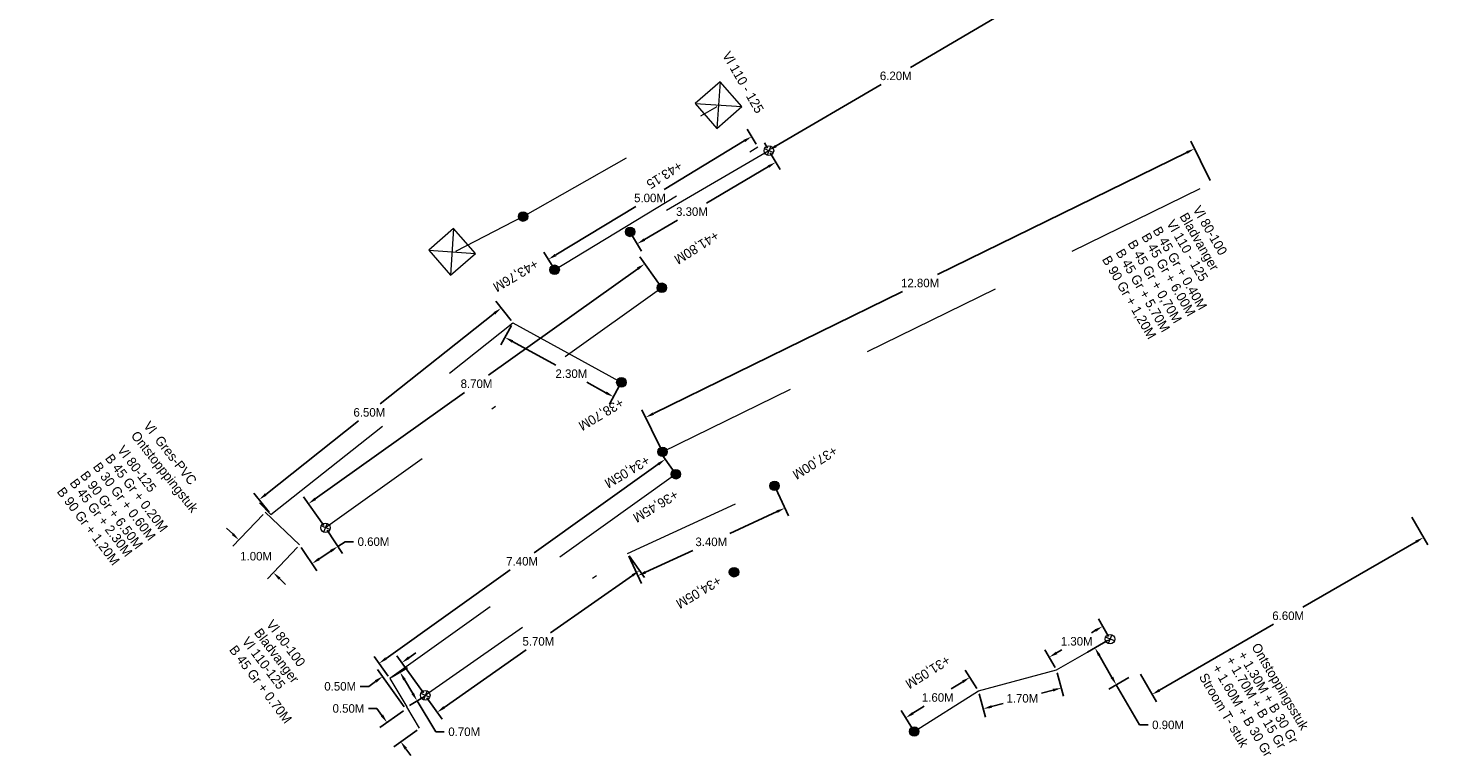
# Model space of a CAD drawing. Header units: inches. Extents: x 0 to 191500, y 0 to 342750.
# Tile 233 of 256: x 186696 to 186726, y 331802 to 331817. Entities that reach past the tile are written whole.
import ezdxf

# ---------------------------------------------------------------- set-up
doc = ezdxf.new("R2010")
doc.units = ezdxf.units.IN
doc.header["$MEASUREMENT"] = 0
for name, pattern in [('RI-HWA_HUISAANSLUITING', [4.8, 3, -1.8]), ('RI-HWA_KOLKAANSLUITING', [4.3, 2.5, -1.8]), ('RI-VWA_HUISAANSLUITING', [6.1, 2.5, -1.8, 0, -1.8])]:
    doc.linetypes.add(name, pattern=pattern)
doc.layers.get('0').update_dxf_attribs({"lineweight": 20})
doc.layers.get('DefPoints').update_dxf_attribs({"lineweight": 20})
for name, color, linetype, lineweight in [('ECW', 150, 'Continuous', 20), ('N-WE-RI-HWA-MAATVOERING-T25', 151, 'Continuous', 20), ('N-WE-RI-HWA_HUISAANSLUITING', 150, 'RI-HWA_HUISAANSLUITING', 20), ('N-WE-RI-HWA_KOLK-S', 150, 'Continuous', 20), ('N-WE-RI-HWA_KOLKAANSLUITING', 150, 'RI-HWA_KOLKAANSLUITING', 20), ('N-WE-RI-INLAAT', 7, 'Continuous', 20), ('N-WE-RI-VWA-MAATVOERING-T25', 30, 'Continuous', 20), ('N-WE-RI-VWA_HUISAANSLUITING', 20, 'RI-VWA_HUISAANSLUITING', 20), ('N-WE-RI-VWA_RIOOLPUT_ONTSTOPPINGSPUT-G', 30, 'Continuous', 20), ('Tekst algemeen', 7, 'Continuous', 20)]:
    doc.layers.add(name, color=color, linetype=linetype, lineweight=lineweight)
doc.dimstyles.get("Standard").update_dxf_attribs({"dimtxt": 0.18, "dimasz": 0.18, "dimexe": 0.18, "dimexo": 0.0625, "dimgap": 0.09, "dimtad": 0, "dimtih": 1, "dimtoh": 1, "dimdec": 4, "dimzin": 0, "dimdsep": 46, "dimtxsty": 'Standard', "dimcen": 0.09, "dimadec": 0, "dimazin": 0, "dimtfac": 1, "dimtdec": 4, "dimtofl": 0, "dimtmove": 0, "dimatfit": 3, "dimfxl": 1, "dimtolj": 1, "dimtzin": 0, "dimarcsym": 0})
picture_1 = doc.add_image_def('image1.ecw', size_in_pixel=(220000, 285000))

# ---------------------------------------------------------------- blocks, each defined once
blk = doc.blocks.new('*D3054')
at = {"layer": 'DefPoints', "color": 0, "transparency": 16777216}
for p in [(186704.369, 331802.848), (186703.972, 331802.564), (186704.66, 331802.441)]:
    blk.add_point(p, dxfattribs=at)
at = {"layer": 'N-WE-RI-VWA-MAATVOERING-T25', "color": 0, "lineweight": -2, "transparency": 16777216}
for p, q in [((186703.762, 331802.857), (186703.582, 331802.857)), ((186703.867, 331802.71), (186703.762, 331802.857)), ((186704.318, 331802.811), (186703.825, 331802.459)), ((186704.609, 331802.404), (186704.116, 331802.052)), ((186704.367, 331802.01), (186704.471, 331801.864))]:
    blk.add_line(p, q, dxfattribs=at)
at = {"layer": 'N-WE-RI-VWA-MAATVOERING-T25', "color": 0, "transparency": 16777216}
for points in [[(186703.891, 331802.728), (186703.843, 331802.693), (186703.972, 331802.564)], [(186704.391, 331802.028), (186704.342, 331801.993), (186704.262, 331802.157)]]:
    blk.add_solid(points, dxfattribs=at)
at = {"layer": 'N-WE-RI-VWA-MAATVOERING-T25', "color": 0, "transparency": 16777216, "insert": (186703.162, 331802.857), "char_height": 0.18, "attachment_point": 5}
blk.add_mtext('\\A1;0.50M', dxfattribs=at)
blk = doc.blocks.new('*D3055')
at = {"layer": 'DefPoints', "color": 0, "transparency": 16777216}
for p in [(186703.881, 331803.532), (186704.778, 331803.135), (186704.372, 331802.844)]:
    blk.add_point(p, dxfattribs=at)
at = {"layer": 'N-WE-RI-VWA-MAATVOERING-T25', "color": 0, "lineweight": -2, "transparency": 16777216}
for p, q in [((186704.742, 331803.186), (186704.183, 331803.969)), ((186704.434, 331803.927), (186704.58, 331804.032)), ((186704.335, 331802.895), (186703.776, 331803.678)), ((186703.588, 331803.323), (186703.408, 331803.323)), ((186703.734, 331803.427), (186703.588, 331803.323))]:
    blk.add_line(p, q, dxfattribs=at)
at = {"layer": 'N-WE-RI-VWA-MAATVOERING-T25', "color": 0, "transparency": 16777216}
for points in [[(186704.417, 331803.951), (186704.451, 331803.902), (186704.287, 331803.822)], [(186703.717, 331803.452), (186703.752, 331803.403), (186703.881, 331803.532)]]:
    blk.add_solid(points, dxfattribs=at)
at = {"layer": 'N-WE-RI-VWA-MAATVOERING-T25', "color": 0, "transparency": 16777216, "insert": (186702.988, 331803.323), "char_height": 0.18, "attachment_point": 5}
blk.add_mtext('\\A1;0.50M', dxfattribs=at)
blk = doc.blocks.new('*D3056')
at = {"layer": 'DefPoints', "color": 0, "transparency": 16777216}
for p in [(186709.036, 331806.121), (186704.778, 331803.135), (186705.029, 331802.777)]:
    blk.add_point(p, dxfattribs=at)
at = {"layer": 'N-WE-RI-VWA-MAATVOERING-T25', "color": 0, "lineweight": -2, "transparency": 16777216}
for p, q in [((186709.072, 331806.07), (186709.39, 331805.616)), ((186709.139, 331805.66), (186707.415, 331804.45)), ((186705.177, 331802.88), (186706.901, 331804.09)), ((186704.814, 331803.084), (186705.133, 331802.63))]:
    blk.add_line(p, q, dxfattribs=at)
at = {"layer": 'N-WE-RI-VWA-MAATVOERING-T25', "color": 0, "transparency": 16777216}
for points in [[(186709.122, 331805.684), (186709.157, 331805.635), (186709.287, 331805.763)], [(186705.16, 331802.905), (186705.194, 331802.856), (186705.029, 331802.777)]]:
    blk.add_solid(points, dxfattribs=at)
at = {"layer": 'N-WE-RI-VWA-MAATVOERING-T25', "color": 0, "transparency": 16777216, "insert": (186707.158, 331804.27), "char_height": 0.18, "attachment_point": 5}
blk.add_mtext('\\A1;5.70M', dxfattribs=at)
blk = doc.blocks.new('*D3057')
at = {"layer": 'DefPoints', "color": 0, "transparency": 16777216}
for p in [(186712.129, 331807.546), (186712.345, 331807.078), (186709.036, 331806.121)]:
    blk.add_point(p, dxfattribs=at)
at = {"layer": 'N-WE-RI-VWA-MAATVOERING-T25', "color": 0, "lineweight": -2, "transparency": 16777216}
for p, q in [((186712.156, 331807.49), (186712.42, 331806.915)), ((186712.182, 331807.003), (186711.189, 331806.546)), ((186709.062, 331806.064), (186709.327, 331805.489)), ((186709.415, 331805.728), (186710.408, 331806.186))]:
    blk.add_line(p, q, dxfattribs=at)
at = {"layer": 'N-WE-RI-VWA-MAATVOERING-T25', "color": 0, "transparency": 16777216}
for points in [[(186712.169, 331807.03), (186712.194, 331806.976), (186712.345, 331807.078)], [(186709.402, 331805.755), (186709.427, 331805.701), (186709.251, 331805.653)]]:
    blk.add_solid(points, dxfattribs=at)
at = {"layer": 'N-WE-RI-VWA-MAATVOERING-T25', "color": 0, "transparency": 16777216, "insert": (186710.798, 331806.366), "char_height": 0.18, "attachment_point": 5}
blk.add_mtext('\\A1;3.40M', dxfattribs=at)
blk = doc.blocks.new('*D3058')
at = {"layer": 'DefPoints', "color": 0, "transparency": 16777216}
for p in [(186709.828, 331808.107), (186710.053, 331807.791), (186704.031, 331803.49)]:
    blk.add_point(p, dxfattribs=at)
at = {"layer": 'N-WE-RI-HWA-MAATVOERING-T25', "color": 0, "lineweight": -2, "transparency": 16777216}
for p, q in [((186709.681, 331808.003), (186707.069, 331806.137)), ((186710.017, 331807.842), (186709.723, 331808.254)), ((186703.952, 331803.911), (186706.565, 331805.777)), ((186703.995, 331803.541), (186703.701, 331803.953))]:
    blk.add_line(p, q, dxfattribs=at)
at = {"layer": 'N-WE-RI-HWA-MAATVOERING-T25', "color": 0, "transparency": 16777216}
for points in [[(186709.664, 331808.027), (186709.699, 331807.978), (186709.828, 331808.107)], [(186703.935, 331803.936), (186703.969, 331803.887), (186703.806, 331803.806)]]:
    blk.add_solid(points, dxfattribs=at)
at = {"layer": 'N-WE-RI-HWA-MAATVOERING-T25', "color": 0, "transparency": 16777216, "insert": (186706.817, 331805.957), "char_height": 0.18, "attachment_point": 5}
blk.add_mtext('\\A1;7.40M', dxfattribs=at)
blk = doc.blocks.new('*D3059')
at = {"layer": 'DefPoints', "color": 0, "transparency": 16777216}
for p in [(186704.031, 331803.49), (186704.607, 331803.019), (186704.391, 331802.89)]:
    blk.add_point(p, dxfattribs=at)
at = {"layer": 'N-WE-RI-HWA-MAATVOERING-T25', "color": 0, "lineweight": -2, "transparency": 16777216}
for p, q in [((186704.085, 331803.522), (186704.402, 331803.712)), ((186704.34, 331803.465), (186704.515, 331803.173)), ((186704.445, 331802.922), (186704.762, 331803.112)), ((186704.607, 331803.019), (186704.998, 331802.366)), ((186704.998, 331802.366), (186705.178, 331802.366))]:
    blk.add_line(p, q, dxfattribs=at)
at = {"layer": 'N-WE-RI-HWA-MAATVOERING-T25', "color": 0, "transparency": 16777216}
for points in [[(186704.366, 331803.481), (186704.314, 331803.45), (186704.247, 331803.62)], [(186704.54, 331803.189), (186704.489, 331803.158), (186704.607, 331803.019)]]:
    blk.add_solid(points, dxfattribs=at)
at = {"layer": 'N-WE-RI-HWA-MAATVOERING-T25', "color": 0, "transparency": 16777216, "insert": (186705.598, 331802.366), "char_height": 0.18, "attachment_point": 5}
blk.add_mtext('\\A1;0.70M', dxfattribs=at)
blk = doc.blocks.new('*D3060')
at = {"layer": 'DefPoints', "color": 0, "transparency": 16777216}
for p in [(186701.41, 331806.991), (186702.134, 331806.301), (186701.579, 331805.719)]:
    blk.add_point(p, dxfattribs=at)
at = {"layer": 'N-WE-RI-VWA-MAATVOERING-T25', "color": 0, "lineweight": -2, "transparency": 16777216}
for p, q in [((186701.367, 331806.946), (186700.731, 331806.278)), ((186700.725, 331806.533), (186700.595, 331806.657)), ((186702.091, 331806.256), (186701.455, 331805.588)), ((186701.71, 331805.595), (186701.84, 331805.471))]:
    blk.add_line(p, q, dxfattribs=at)
at = {"layer": 'N-WE-RI-VWA-MAATVOERING-T25', "color": 0, "transparency": 16777216}
for points in [[(186700.746, 331806.554), (186700.704, 331806.511), (186700.855, 331806.408)], [(186701.731, 331805.616), (186701.689, 331805.573), (186701.579, 331805.719)]]:
    blk.add_solid(points, dxfattribs=at)
at = {"layer": 'N-WE-RI-VWA-MAATVOERING-T25', "color": 0, "transparency": 16777216, "insert": (186701.217, 331806.064), "char_height": 0.18, "attachment_point": 5}
blk.add_mtext('\\A1;1.00M', dxfattribs=at)
blk = doc.blocks.new('*D3061')
at = {"layer": 'DefPoints', "color": 0, "transparency": 16777216}
for p in [(186702.678, 331806.663), (186702.134, 331806.301), (186702.939, 331806.271)]:
    blk.add_point(p, dxfattribs=at)
at = {"layer": 'N-WE-RI-VWA-MAATVOERING-T25', "color": 0, "lineweight": -2, "transparency": 16777216}
for p, q in [((186702.712, 331806.611), (186703.039, 331806.121)), ((186702.169, 331806.249), (186702.495, 331805.759)), ((186702.939, 331806.271), (186703.089, 331806.37)), ((186703.089, 331806.37), (186703.269, 331806.37)), ((186702.545, 331806.009), (186702.789, 331806.171))]:
    blk.add_line(p, q, dxfattribs=at)
at = {"layer": 'N-WE-RI-VWA-MAATVOERING-T25', "color": 0, "transparency": 16777216}
for points in [[(186702.772, 331806.196), (186702.806, 331806.146), (186702.939, 331806.271)], [(186702.529, 331806.034), (186702.562, 331805.984), (186702.396, 331805.909)]]:
    blk.add_solid(points, dxfattribs=at)
at = {"layer": 'N-WE-RI-VWA-MAATVOERING-T25', "color": 0, "transparency": 16777216, "insert": (186703.689, 331806.37), "char_height": 0.18, "attachment_point": 5}
blk.add_mtext('\\A1;0.60M', dxfattribs=at)
blk = doc.blocks.new('*D3062')
at = {"layer": 'DefPoints', "color": 0, "transparency": 16777216}
for p in [(186709.757, 331811.719), (186702.317, 331807.168), (186702.678, 331806.663)]:
    blk.add_point(p, dxfattribs=at)
at = {"layer": 'N-WE-RI-VWA-MAATVOERING-T25', "color": 0, "lineweight": -2, "transparency": 16777216}
for p, q in [((186709.721, 331811.77), (186709.292, 331812.371)), ((186709.25, 331812.12), (186706.109, 331809.876)), ((186702.463, 331807.273), (186705.605, 331809.516)), ((186702.641, 331806.714), (186702.212, 331807.315))]:
    blk.add_line(p, q, dxfattribs=at)
at = {"layer": 'N-WE-RI-VWA-MAATVOERING-T25', "color": 0, "transparency": 16777216}
for points in [[(186709.233, 331812.144), (186709.268, 331812.095), (186709.397, 331812.224)], [(186702.446, 331807.297), (186702.481, 331807.248), (186702.317, 331807.168)]]:
    blk.add_solid(points, dxfattribs=at)
at = {"layer": 'N-WE-RI-VWA-MAATVOERING-T25', "color": 0, "transparency": 16777216, "insert": (186705.857, 331809.696), "char_height": 0.18, "attachment_point": 5}
blk.add_mtext('\\A1;8.70M', dxfattribs=at)
blk = doc.blocks.new('*D3063')
at = {"layer": 'DefPoints', "color": 0, "transparency": 16777216}
for p in [(186706.624, 331810.979), (186706.457, 331810.674), (186708.906, 331809.727)]:
    blk.add_point(p, dxfattribs=at)
at = {"layer": 'N-WE-RI-HWA-MAATVOERING-T25', "color": 0, "lineweight": -2, "transparency": 16777216}
for p, q in [((186706.593, 331810.924), (186706.37, 331810.516)), ((186706.614, 331810.588), (186707.526, 331810.088)), ((186708.582, 331809.509), (186708.182, 331809.728)), ((186708.876, 331809.672), (186708.653, 331809.264))]:
    blk.add_line(p, q, dxfattribs=at)
at = {"layer": 'N-WE-RI-HWA-MAATVOERING-T25', "color": 0, "transparency": 16777216}
for points in [[(186706.629, 331810.614), (186706.6, 331810.561), (186706.457, 331810.674)], [(186708.596, 331809.535), (186708.567, 331809.482), (186708.739, 331809.422)]]:
    blk.add_solid(points, dxfattribs=at)
at = {"layer": 'N-WE-RI-HWA-MAATVOERING-T25', "color": 0, "transparency": 16777216, "insert": (186707.854, 331809.908), "char_height": 0.18, "attachment_point": 5}
blk.add_mtext('\\A1;2.30M', dxfattribs=at)
blk = doc.blocks.new('*D3064')
at = {"layer": 'DefPoints', "color": 0, "transparency": 16777216}
for p in [(186706.624, 331810.979), (186701.281, 331807.254), (186701.53, 331806.941)]:
    blk.add_point(p, dxfattribs=at)
at = {"layer": 'N-WE-RI-HWA-MAATVOERING-T25', "color": 0, "lineweight": -2, "transparency": 16777216}
for p, q in [((186706.585, 331811.028), (186706.263, 331811.434)), ((186706.234, 331811.181), (186703.828, 331809.273)), ((186701.422, 331807.366), (186703.374, 331808.913)), ((186701.491, 331806.99), (186701.169, 331807.396))]:
    blk.add_line(p, q, dxfattribs=at)
at = {"layer": 'N-WE-RI-HWA-MAATVOERING-T25', "color": 0, "transparency": 16777216}
for points in [[(186706.215, 331811.204), (186706.252, 331811.157), (186706.375, 331811.292)], [(186701.404, 331807.39), (186701.441, 331807.343), (186701.281, 331807.254)]]:
    blk.add_solid(points, dxfattribs=at)
at = {"layer": 'N-WE-RI-HWA-MAATVOERING-T25', "color": 0, "transparency": 16777216, "insert": (186703.601, 331809.093), "char_height": 0.18, "attachment_point": 5}
blk.add_mtext('\\A1;6.50M', dxfattribs=at)
blk = doc.blocks.new('*D3065')
at = {"layer": 'DefPoints', "color": 0, "transparency": 16777216}
for p in [(186725.51, 331806.939), (186719.798, 331803.632), (186720.076, 331803.152)]:
    blk.add_point(p, dxfattribs=at)
at = {"layer": 'N-WE-RI-VWA-MAATVOERING-T25', "color": 0, "lineweight": -2, "transparency": 16777216}
for p, q in [((186725.541, 331806.885), (186725.878, 331806.303)), ((186725.632, 331806.369), (186723.251, 331804.99)), ((186720.232, 331803.242), (186722.629, 331804.63)), ((186719.83, 331803.578), (186720.166, 331802.996))]:
    blk.add_line(p, q, dxfattribs=at)
at = {"layer": 'N-WE-RI-VWA-MAATVOERING-T25', "color": 0, "transparency": 16777216}
for points in [[(186725.617, 331806.395), (186725.647, 331806.343), (186725.788, 331806.459)], [(186720.217, 331803.268), (186720.247, 331803.216), (186720.076, 331803.152)]]:
    blk.add_solid(points, dxfattribs=at)
at = {"layer": 'N-WE-RI-VWA-MAATVOERING-T25', "color": 0, "transparency": 16777216, "insert": (186722.94, 331804.81), "char_height": 0.18, "attachment_point": 5}
blk.add_mtext('\\A1;6.60M', dxfattribs=at)
blk = doc.blocks.new('*D3066')
at = {"layer": 'DefPoints', "color": 0, "transparency": 16777216}
for p in [(186719.19, 331804.318), (186719.322, 331803.356), (186719.64, 331803.541)]:
    blk.add_point(p, dxfattribs=at)
at = {"layer": 'N-WE-RI-VWA-MAATVOERING-T25', "color": 0, "lineweight": -2, "transparency": 16777216}
for p, q in [((186719.136, 331804.287), (186718.716, 331804.044)), ((186718.962, 331803.978), (186719.232, 331803.512)), ((186719.586, 331803.509), (186719.166, 331803.266)), ((186719.322, 331803.356), (186719.811, 331802.511)), ((186719.811, 331802.511), (186719.991, 331802.511))]:
    blk.add_line(p, q, dxfattribs=at)
at = {"layer": 'N-WE-RI-VWA-MAATVOERING-T25', "color": 0, "transparency": 16777216}
for points in [[(186718.988, 331803.993), (186718.936, 331803.963), (186718.872, 331804.134)], [(186719.258, 331803.527), (186719.206, 331803.497), (186719.322, 331803.356)]]:
    blk.add_solid(points, dxfattribs=at)
at = {"layer": 'N-WE-RI-VWA-MAATVOERING-T25', "color": 0, "transparency": 16777216, "insert": (186720.411, 331802.511), "char_height": 0.18, "attachment_point": 5}
blk.add_mtext('\\A1;0.90M', dxfattribs=at)
blk = doc.blocks.new('*D3067')
at = {"layer": 'DefPoints', "color": 0, "transparency": 16777216}
for p in [(186716.241, 331803.515), (186716.422, 331803.229), (186715.07, 331802.374)]:
    blk.add_point(p, dxfattribs=at)
at = {"layer": 'N-WE-RI-VWA-MAATVOERING-T25', "color": 0, "lineweight": -2, "transparency": 16777216}
for p, q in [((186716.389, 331803.281), (186716.145, 331803.667)), ((186716.089, 331803.419), (186715.849, 331803.268)), ((186715.036, 331802.426), (186714.792, 331802.812)), ((186715.041, 331802.756), (186715.28, 331802.908))]:
    blk.add_line(p, q, dxfattribs=at)
at = {"layer": 'N-WE-RI-VWA-MAATVOERING-T25', "color": 0, "transparency": 16777216}
for points in [[(186716.073, 331803.444), (186716.105, 331803.394), (186716.241, 331803.515)], [(186715.025, 331802.782), (186715.057, 331802.731), (186714.889, 331802.66)]]:
    blk.add_solid(points, dxfattribs=at)
at = {"layer": 'N-WE-RI-VWA-MAATVOERING-T25', "color": 0, "transparency": 16777216, "insert": (186715.565, 331803.088), "char_height": 0.18, "attachment_point": 5}
blk.add_mtext('\\A1;1.60M', dxfattribs=at)
blk = doc.blocks.new('*D3068')
at = {"layer": 'DefPoints', "color": 0, "transparency": 16777216}
for p in [(186718.064, 331803.668), (186718.166, 331803.29), (186716.422, 331803.229)]:
    blk.add_point(p, dxfattribs=at)
at = {"layer": 'N-WE-RI-VWA-MAATVOERING-T25', "color": 0, "lineweight": -2, "transparency": 16777216}
for p, q in [((186718.08, 331803.608), (186718.212, 331803.116)), ((186716.438, 331803.168), (186716.57, 331802.676)), ((186717.992, 331803.243), (186717.75, 331803.179)), ((186716.697, 331802.897), (186716.94, 331802.962))]:
    blk.add_line(p, q, dxfattribs=at)
at = {"layer": 'N-WE-RI-VWA-MAATVOERING-T25', "color": 0, "transparency": 16777216}
for points in [[(186717.984, 331803.272), (186717.999, 331803.214), (186718.166, 331803.29)], [(186716.69, 331802.926), (186716.705, 331802.868), (186716.523, 331802.85)]]:
    blk.add_solid(points, dxfattribs=at)
at = {"layer": 'N-WE-RI-VWA-MAATVOERING-T25', "color": 0, "transparency": 16777216, "insert": (186717.345, 331803.07), "char_height": 0.18, "attachment_point": 5}
blk.add_mtext('\\A1;1.70M', dxfattribs=at)
blk = doc.blocks.new('*D3069')
at = {"layer": 'DefPoints', "color": 0, "transparency": 16777216}
for p in [(186719.035, 331804.587), (186719.19, 331804.318), (186718.064, 331803.668)]:
    blk.add_point(p, dxfattribs=at)
at = {"layer": 'N-WE-RI-VWA-MAATVOERING-T25', "color": 0, "lineweight": -2, "transparency": 16777216}
for p, q in [((186719.159, 331804.372), (186718.945, 331804.743)), ((186718.879, 331804.497), (186718.801, 331804.452)), ((186718.033, 331803.723), (186717.819, 331804.093)), ((186718.065, 331804.027), (186718.177, 331804.092))]:
    blk.add_line(p, q, dxfattribs=at)
at = {"layer": 'N-WE-RI-VWA-MAATVOERING-T25', "color": 0, "transparency": 16777216}
for points in [[(186718.864, 331804.523), (186718.894, 331804.471), (186719.035, 331804.587)], [(186718.05, 331804.053), (186718.08, 331804.001), (186717.909, 331803.937)]]:
    blk.add_solid(points, dxfattribs=at)
at = {"layer": 'N-WE-RI-VWA-MAATVOERING-T25', "color": 0, "transparency": 16777216, "insert": (186718.489, 331804.272), "char_height": 0.18, "attachment_point": 5}
blk.add_mtext('\\A1;1.30M', dxfattribs=at)
blk = doc.blocks.new('*D3070')
at = {"layer": 'DefPoints', "color": 0, "transparency": 16777216}
for p in [(186720.967, 331814.647), (186721.322, 331813.922), (186709.773, 331808.264)]:
    blk.add_point(p, dxfattribs=at)
at = {"layer": 'N-WE-RI-HWA-MAATVOERING-T25', "color": 0, "lineweight": -2, "transparency": 16777216}
for p, q in [((186721.295, 331813.978), (186720.888, 331814.809)), ((186720.806, 331814.568), (186715.56, 331811.998)), ((186709.58, 331809.068), (186714.825, 331811.638)), ((186709.745, 331808.32), (186709.339, 331809.151))]:
    blk.add_line(p, q, dxfattribs=at)
at = {"layer": 'N-WE-RI-HWA-MAATVOERING-T25', "color": 0, "transparency": 16777216}
for points in [[(186720.792, 331814.595), (186720.819, 331814.541), (186720.967, 331814.647)], [(186709.566, 331809.095), (186709.593, 331809.041), (186709.418, 331808.989)]]:
    blk.add_solid(points, dxfattribs=at)
at = {"layer": 'N-WE-RI-HWA-MAATVOERING-T25', "color": 0, "transparency": 16777216, "insert": (186715.193, 331811.818), "char_height": 0.18, "attachment_point": 5}
blk.add_mtext('\\A1;12.80M', dxfattribs=at)
blk = doc.blocks.new('*D3071')
at = {"layer": 'DefPoints', "color": 0, "transparency": 16777216}
for p in [(186717.356, 331817.748), (186717.361, 331817.74), (186712.011, 331814.606)]:
    blk.add_point(p, dxfattribs=at)
at = {"layer": 'N-WE-RI-VWA-MAATVOERING-T25', "color": 0, "lineweight": -2, "transparency": 16777216}
for p, q in [((186717.329, 331817.794), (186717.265, 331817.903)), ((186717.201, 331817.657), (186714.989, 331816.361)), ((186712.162, 331814.705), (186714.374, 331816.001)), ((186711.98, 331814.66), (186711.915, 331814.77))]:
    blk.add_line(p, q, dxfattribs=at)
at = {"layer": 'N-WE-RI-VWA-MAATVOERING-T25', "color": 0, "transparency": 16777216}
for points in [[(186717.186, 331817.683), (186717.216, 331817.631), (186717.356, 331817.748)], [(186712.147, 331814.731), (186712.177, 331814.679), (186712.006, 331814.614)]]:
    blk.add_solid(points, dxfattribs=at)
at = {"layer": 'N-WE-RI-VWA-MAATVOERING-T25', "color": 0, "transparency": 16777216, "insert": (186714.681, 331816.181), "char_height": 0.18, "attachment_point": 5}
blk.add_mtext('\\A1;6.20M', dxfattribs=at)
blk = doc.blocks.new('*D3072')
at = {"layer": 'DefPoints', "color": 0, "transparency": 16777216}
for p in [(186712.006, 331814.614), (186709.089, 331812.895), (186709.238, 331812.643)]:
    blk.add_point(p, dxfattribs=at)
at = {"layer": 'N-WE-RI-VWA-MAATVOERING-T25', "color": 0, "lineweight": -2, "transparency": 16777216}
for p, q in [((186712.038, 331814.56), (186712.246, 331814.207)), ((186712, 331814.271), (186710.697, 331813.502)), ((186709.393, 331812.734), (186710.086, 331813.142)), ((186709.121, 331812.841), (186709.329, 331812.488))]:
    blk.add_line(p, q, dxfattribs=at)
at = {"layer": 'N-WE-RI-VWA-MAATVOERING-T25', "color": 0, "transparency": 16777216}
for points in [[(186711.985, 331814.296), (186712.015, 331814.245), (186712.155, 331814.362)], [(186709.378, 331812.76), (186709.408, 331812.708), (186709.238, 331812.643)]]:
    blk.add_solid(points, dxfattribs=at)
at = {"layer": 'N-WE-RI-VWA-MAATVOERING-T25', "color": 0, "transparency": 16777216, "insert": (186710.391, 331813.322), "char_height": 0.18, "attachment_point": 5}
blk.add_mtext('\\A1;3.30M', dxfattribs=at)
blk = doc.blocks.new('*D2970')
at = {"layer": 'DefPoints', "color": 0, "transparency": 16777216}
for p in [(186711.647, 331814.904), (186711.779, 331814.687), (186707.5, 331812.099)]:
    blk.add_point(p, dxfattribs=at)
at = {"layer": 'N-WE-RI-HWA-MAATVOERING-T25', "color": 0, "lineweight": -2, "transparency": 16777216}
for p, q in [((186711.493, 331814.811), (186709.806, 331813.79)), ((186711.746, 331814.74), (186711.554, 331815.058)), ((186707.523, 331812.409), (186709.21, 331813.43)), ((186707.468, 331812.152), (186707.276, 331812.47))]:
    blk.add_line(p, q, dxfattribs=at)
at = {"layer": 'N-WE-RI-HWA-MAATVOERING-T25', "color": 0, "transparency": 16777216}
for points in [[(186711.478, 331814.836), (186711.509, 331814.785), (186711.647, 331814.904)], [(186707.507, 331812.435), (186707.538, 331812.384), (186707.369, 331812.316)]]:
    blk.add_solid(points, dxfattribs=at)
at = {"layer": 'N-WE-RI-HWA-MAATVOERING-T25', "color": 0, "transparency": 16777216, "insert": (186709.508, 331813.61), "char_height": 0.18, "attachment_point": 5}
blk.add_mtext('\\A1;5.00M', dxfattribs=at)
blk = doc.blocks.new('A$C2C270354')
h = blk.add_hatch(color=256)
h.dxf.hatch_style = 1
edge = h.paths.add_edge_path()
edge.add_arc((0, 0), 0.1, 0, 360)
blk.add_circle((0, 0), 0.1)

msp = doc.modelspace()

# ---------------------------------------------------------------- linework, layer by layer
at = {"layer": 'N-WE-RI-HWA_HUISAANSLUITING'}
for p, q in [((186707.50028, 331812.09902), (186711.77854, 331814.68677)), ((186709.77298, 331808.26407), (186721.32239, 331813.92206)), ((186701.52997, 331806.94061), (186706.62355, 331810.97861)), ((186706.62355, 331810.97861), (186708.64012, 331809.87252)), ((186708.64012, 331809.87252), (186708.90627, 331809.72654)), ((186710.05338, 331807.79092), (186704.03139, 331803.49026)), ((186701.29085, 331807.19094), (186701.52997, 331806.94061)), ((186704.03139, 331803.49026), (186704.39096, 331802.88967)), ((186704.6597, 331802.4408), (186704.39096, 331802.88967))]:
    msp.add_line(p, q, dxfattribs=at)
at = {"layer": 'N-WE-RI-HWA_KOLK-S'}
for p, q in [((186710.98249, 331816.05802), (186710.45881, 331815.59888)), ((186710.98249, 331816.05802), (186710.91796, 331815.0752)), ((186711.44163, 331815.53435), (186710.98249, 331816.05802)), ((186710.45881, 331815.59888), (186711.44163, 331815.53435)), ((186710.45881, 331815.59888), (186710.91796, 331815.0752)), ((186710.91796, 331815.0752), (186711.44163, 331815.53435)), ((186705.37412, 331812.96649), (186704.85044, 331812.50735)), ((186705.37412, 331812.96649), (186705.30959, 331811.98367)), ((186705.83326, 331812.44282), (186705.37412, 331812.96649)), ((186704.85044, 331812.50735), (186705.83326, 331812.44282)), ((186704.85044, 331812.50735), (186705.30959, 331811.98367)), ((186705.30959, 331811.98367), (186705.83326, 331812.44282))]:
    msp.add_line(p, q, dxfattribs=at)
at = {"layer": 'N-WE-RI-HWA_KOLKAANSLUITING'}
for q in [(186710.92354, 331815.53994), (186705.41565, 331812.48367)]:
    msp.add_line((186706.8375, 331813.21738), q, dxfattribs=at)
at = {"layer": 'N-WE-RI-VWA_HUISAANSLUITING'}
for p, q in [((186712.01109, 331814.60626), (186709.08925, 331812.89491)), ((186709.75748, 331811.71931), (186702.67757, 331806.66313)), ((186709.03573, 331806.12071), (186712.12365, 331807.54366)), ((186701.41008, 331806.99108), (186702.13428, 331806.30149)), ((186704.77846, 331803.1348), (186709.03573, 331806.12071)), ((186718.0642, 331803.66845), (186719.19009, 331804.31836)), ((186716.42209, 331803.2286), (186718.0642, 331803.66845)), ((186715.06971, 331802.37357), (186716.42209, 331803.2286))]:
    msp.add_line(p, q, dxfattribs=at)
at = {"layer": 'N-WE-RI-VWA_RIOOLPUT_ONTSTOPPINGSPUT-G'}
for p, q in [((186712.10317, 331814.56725), (186711.91902, 331814.64526)), ((186712.0501, 331814.69834), (186711.97209, 331814.51418)), ((186702.76965, 331806.62413), (186702.58549, 331806.70214)), ((186702.71657, 331806.75521), (186702.63856, 331806.57105)), ((186719.28217, 331804.27935), (186719.09801, 331804.35736)), ((186719.22909, 331804.41044), (186719.15108, 331804.22628)), ((186704.87054, 331803.09579), (186704.68638, 331803.1738)), ((186704.81747, 331803.22688), (186704.73946, 331803.04272))]:
    msp.add_line(p, q, dxfattribs=at)
for centre in [(186712.01109, 331814.60626), (186702.67757, 331806.66313), (186719.19009, 331804.31836), (186704.77846, 331803.1348)]:
    msp.add_circle(centre, 0.1, dxfattribs=at)

# ---------------------------------------------------------------- block references
at = {"layer": 'N-WE-RI-INLAAT', "rotation": 311.4301972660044}
for p in [(186706.8375, 331813.21738), (186709.08925, 331812.89491), (186707.50028, 331812.09902), (186709.75748, 331811.71931), (186708.90627, 331809.72654), (186709.77298, 331808.26407), (186710.05338, 331807.79092), (186712.12945, 331807.54633), (186711.27696, 331805.72625), (186715.06971, 331802.37357)]:
    msp.add_blockref('A$C2C270354', p, dxfattribs=at)

# ---------------------------------------------------------------- texts
at = {"layer": 'N-WE-RI-HWA-MAATVOERING-T25'}
for s, p in [('+43,76M', (186707.08273, 331812.32805)), ('+38,70M', (186708.8812, 331809.40645)), ('+34,05M', (186709.42984, 331808.1956)), ('+36,45M', (186710.02831, 331807.47082)), ('+34,05M', (186710.93383, 331805.65778))]:
    msp.add_text(s, height=0.2, rotation=210.832455, dxfattribs=at).set_placement(p)
at = {"layer": 'N-WE-RI-VWA-MAATVOERING-T25'}
for s, p in [('+43.15', (186710.10964, 331814.39624)), ('+41,80M', (186710.88211, 331812.92891)), ('+37,00M', (186713.37393, 331808.39662)), ('+31,05M', (186715.74898, 331803.98741))]:
    msp.add_text(s, height=0.2, rotation=212.24746, dxfattribs=at).set_placement(p)
at = {"layer": 'Tekst algemeen'}
for s, rotation, p in [('Vl 110 - 125', 300.063555, (186711.02194, 331816.61918)), ('Vl 80-100', 300.063555, (186720.92263, 331813.37173)), ('Vl 110 - 125', 300.063555, (186720.37085, 331813.07896)), ('Bladvanger', 300.063555, (186720.64674, 331813.22535)), ('B 45 Gr + 0,70M ', 300.063555, (186719.55478, 331812.6536)), ('B 45 Gr + 6.00M ', 300.063555, (186719.84322, 331812.7999)), ('B 45 Gr + 0.40M', 300.063555, (186720.08241, 331812.93266)), ('B 45 Gr + 5.70M ', 300.063555, (186719.30351, 331812.46527)), ('B 90 Gr + 1,20M ', 300.063555, (186719.01508, 331812.31897)), ('Vl  Gres-PVC  ', 308.181203, (186698.83437, 331808.80684)), ('Ontstopppingstuk', 308.181203, (186698.57235, 331808.60079)), ('Vl 80-125', 307.064327, (186698.28467, 331808.30257)), ('B 30 Gr + 0.60M', 307.064327, (186697.77268, 331807.94474)), ('B 45 Gr + 0.20M', 307.064327, (186698.02867, 331808.12366)), ('B 45 Gr + 2.30M', 307.064327, (186697.283, 331807.60345)), ('B 90 Gr + 6.50M ', 307.064327, (186697.50423, 331807.76437)), ('B 90 Gr + 1,20M ', 307.064327, (186697.01454, 331807.42309)), ('Vl 80-100', 307.064327, (186701.42075, 331804.62906)), ('Bladvanger', 307.064327, (186701.16475, 331804.45015)), ('B 45 Gr + 0.70M', 307.064327, (186700.64031, 331804.09086)), ('Vl 110-125', 307.064327, (186700.90876, 331804.27122)), ('Ontstoppingsstuk', 300.593058, (186722.16065, 331804.15951)), ('+ 1.70M + B 15 Gr', 300.593058, (186721.62095, 331803.88065)), ('+ 1.30M + B 30 Gr', 300.593058, (186721.87372, 331803.98986)), ('Stroom T- stuk', 300.593058, (186721.05486, 331803.52509)), ('+ 1.60M + B 30 Gr', 300.593058, (186721.33401, 331803.711))]:
    msp.add_text(s, height=0.2, rotation=rotation, dxfattribs=at).set_placement(p)

# ---------------------------------------------------------------- dimensions: what is measured, and where the dimension line sits
at = {"layer": 'N-WE-RI-HWA-MAATVOERING-T25'}
for p1, p2, distance, text, picture, middle in [((186707.50028, 331812.09902), (186711.77854, 331814.68677), 0.25374, '5.00M', '*D2970', (186709.50809, 331813.61001)), ((186709.77298, 331808.26407), (186721.32239, 331813.92206), 0.80718, '12.80M', '*D3070', (186715.19258, 331811.81793)), ((186704.03139, 331803.49026), (186710.05338, 331807.79092), 0.38858, '7.40M', '*D3058', (186706.81655, 331805.95681))]:
    dim = msp.add_aligned_dim(p1=p1, p2=p2, distance=distance, text=text, dimstyle='Standard', override={"dimtxsty": 'Standard'}, dxfattribs=at)
    dim.commit()
    dim.dimension.update_dxf_attribs({"geometry": picture, "text_midpoint": middle})
for base, p1, p2, angle, text, picture, middle in [((186701.28115, 331807.25447), (186706.62355, 331810.97861), (186701.52997, 331806.94061), 218.406033, '6.50M', '*D3064', (186703.60091, 331809.09349)), ((186706.45662, 331810.67427), (186708.90627, 331809.72654), (186706.62355, 331810.97861), 151.25535, '2.30M', '*D3063', (186707.85392, 331809.90785)), ((186704.60706, 331803.01905), (186704.03139, 331803.49026), (186704.39096, 331802.88967), 300.908753, '0.70M', '*D3059', (186705.59797, 331802.36613))]:
    dim = msp.add_linear_dim(base=base, p1=p1, p2=p2, angle=angle, text=text, dimstyle='Standard', override={"dimtxsty": 'Standard'}, dxfattribs=at)
    dim.commit()
    dim.dimension.update_dxf_attribs({"geometry": picture, "text_midpoint": middle, "dimtype": 161})
at = {"layer": 'N-WE-RI-VWA-MAATVOERING-T25'}
for p1, p2, distance, text, picture, middle in [((186712.01109, 331814.60626), (186717.36099, 331817.73973), 0.00927, '6.20M', '*D3071', (186714.68136, 331816.18099)), ((186709.75748, 331811.71931), (186702.67757, 331806.66313), -0.62049, '8.70M', '*D3062', (186705.85691, 331809.69617)), ((186709.03573, 331806.12071), (186712.12945, 331807.54633), -0.51513, '3.40M', '*D3057', (186710.79818, 331806.36568)), ((186701.41008, 331806.99108), (186702.13428, 331806.30149), -0.80454, '1.00M', '*D3060', (186701.21738, 331806.06363)), ((186702.13428, 331806.30149), (186702.67757, 331806.66313), -0.4715, '0.60M', '*D3061', (186703.68867, 331806.37038)), ((186709.03573, 331806.12071), (186704.77846, 331803.1348), 0.43697, '5.70M', '*D3056', (186707.15802, 331804.27)), ((186704.77846, 331803.1348), (186704.37159, 331802.84423), -0.84482, '0.50M', '*D3055', (186702.98764, 331803.3225)), ((186715.06971, 331802.37357), (186716.42209, 331803.2286), 0.33899, '1.60M', '*D3067', (186715.56475, 331803.08761)), ((186716.42209, 331803.2286), (186718.0642, 331803.66845), -0.39181, '1.70M', '*D3068', (186717.34452, 331803.07005)), ((186704.6597, 331802.4408), (186704.36911, 331802.84769), 0.48851, '0.50M', '*D3054', (186703.16235, 331802.85675))]:
    dim = msp.add_aligned_dim(p1=p1, p2=p2, distance=distance, text=text, dimstyle='Standard', override={"dimtxsty": 'Standard'}, dxfattribs=at)
    dim.commit()
    dim.dimension.update_dxf_attribs({"geometry": picture, "text_midpoint": middle})
for base, p1, p2, angle, text, picture, middle in [((186709.23791, 331812.64267), (186712.00641, 331814.61426), (186709.08925, 331812.89491), 210.51465, '3.30M', '*D3072', (186710.39114, 331813.32237)), ((186720.07614, 331803.15223), (186725.51008, 331806.93904), (186719.79829, 331803.63215), 210.069061, '6.60M', '*D3065', (186722.94006, 331804.81032)), ((186719.03481, 331804.58735), (186718.0642, 331803.66845), (186719.19009, 331804.31836), 29.995155, '1.30M', '*D3069', (186718.48919, 331804.2724)), ((186719.32179, 331803.35628), (186719.19009, 331804.31836), (186719.64032, 331803.54069), 300.069061, '0.90M', '*D3066', (186720.41112, 331802.51109))]:
    dim = msp.add_linear_dim(base=base, p1=p1, p2=p2, angle=angle, text=text, dimstyle='Standard', override={"dimtxsty": 'Standard'}, dxfattribs=at)
    dim.commit()
    dim.dimension.update_dxf_attribs({"geometry": picture, "text_midpoint": middle, "dimtype": 161})

# ---------------------------------------------------------------- pictures from other files: only their frames are drawn
at = {"layer": 'ECW'}
image = msp.add_image(picture_1, insert=(180500, 328500), size_in_units=(11000, 14250), dxfattribs=at)
image.dxf.flags = 7

doc.saveas('drawing.dxf')
